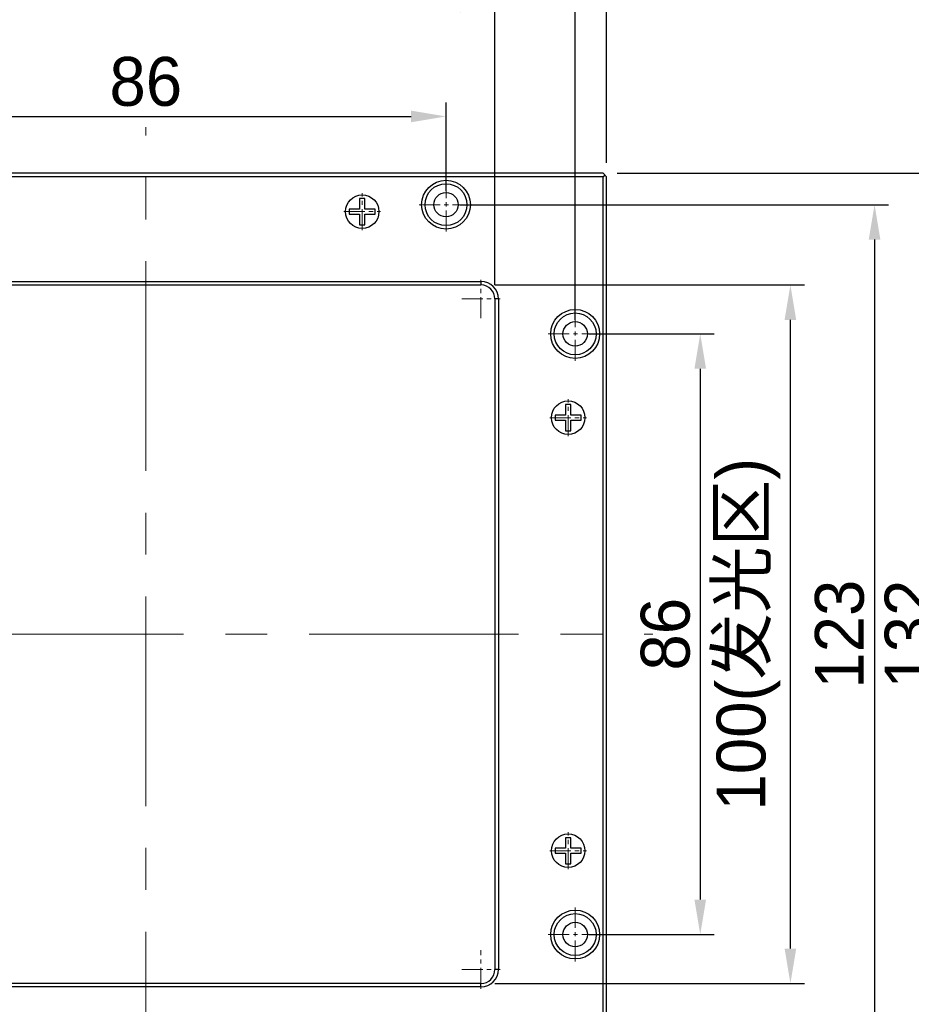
# Model space of a CAD drawing. Header units: inches. Extents: x 104 to 276, y -6115 to -5944.
# Tile 3 of 5: x 153 to 217, y -6073 to -6003. Entities that reach past the tile are written whole.
import ezdxf

# ---------------------------------------------------------------- set-up
doc = ezdxf.new("R2010")
doc.units = ezdxf.units.IN
doc.header["$LTSCALE"] = 3
doc.header["$MEASUREMENT"] = 0
doc.header["$PDSIZE"] = -5
doc.linetypes.add('CENTERX2', pattern=[4, 2.5, -0.5, 0.5, -0.5])
doc.layers.get('Defpoints').update_dxf_attribs({"lineweight": 18})
for name, color, linetype, lineweight in [('中心线', 1, 'CENTERX2', 20), ('标注', 3, 'Continuous', 25), ('粗实线', 7, 'Continuous', 30)]:
    doc.layers.add(name, color=color, linetype=linetype, lineweight=lineweight)
doc.styles.get("Standard").update_dxf_attribs({"font": '兰亭黑 GBK.TTF'})
doc.dimstyles.new('CST Standard', dxfattribs={"dimtxt": 3.5, "dimasz": 2.5, "dimexe": 1, "dimexo": 1, "dimgap": 0.6, "dimtad": 1, "dimtoh": 1, "dimdsep": 46, "dimtxsty": 'Standard', "dimcen": -2.5, "dimdle": 5, "dimadec": 1, "dimazin": 2, "dimtfac": 1, "dimtofl": 0, "dimtmove": 0, "dimatfit": 0, "dimfxl": 1, "dimtolj": 1, "dimarcsym": 0})

# ---------------------------------------------------------------- blocks, each defined once
blk = doc.blocks.new('*X0')
at = {"layer": 'Defpoints', "color": 0}
for p in [(183.467, -6009.723), (140.467, -6016.038), (183.467, -6016.038)]:
    blk.add_point(p, dxfattribs=at)
at = {"layer": '标注', "color": 0, "linetype": 'Continuous', "lineweight": -2, "ltscale": 3}
for p, q in [((140.467, -6015.038), (140.467, -6008.723)), ((183.467, -6015.038), (183.467, -6008.723))]:
    blk.add_line(p, q, dxfattribs=at)
at = {"layer": '标注', "color": 9, "linetype": 'Continuous', "lineweight": -2, "ltscale": 3}
blk.add_line((142.967, -6009.723), (180.967, -6009.723), dxfattribs=at)
at = {"layer": '标注', "color": 9}
for points in [[(142.967, -6009.307), (142.967, -6010.14), (140.467, -6009.723)], [(180.967, -6010.14), (180.967, -6009.307), (183.467, -6009.723)]]:
    blk.add_solid(points, dxfattribs=at)
at = {"layer": '标注', "color": 7, "ltscale": 3, "insert": (161.967, -6007.236), "char_height": 3.5, "attachment_point": 5}
blk.add_mtext('\\A1;86', dxfattribs=at)
blk = doc.blocks.new('*X1')
at = {"layer": 'Defpoints', "color": 0}
for p in [(192.717, -5996.397), (131.217, -6025.288), (192.717, -6025.288)]:
    blk.add_point(p, dxfattribs=at)
at = {"layer": '标注', "color": 0, "linetype": 'Continuous', "lineweight": -2, "ltscale": 3}
for p, q in [((131.217, -6024.288), (131.217, -5995.397)), ((192.717, -6024.288), (192.717, -5995.397))]:
    blk.add_line(p, q, dxfattribs=at)
at = {"layer": '标注', "color": 9, "linetype": 'Continuous', "lineweight": -2, "ltscale": 3}
blk.add_line((133.717, -5996.397), (190.217, -5996.397), dxfattribs=at)
at = {"layer": '标注', "color": 9}
for points in [[(133.717, -5995.98), (133.717, -5996.814), (131.217, -5996.397)], [(190.217, -5996.814), (190.217, -5995.98), (192.717, -5996.397)]]:
    blk.add_solid(points, dxfattribs=at)
at = {"layer": '标注', "color": 7, "ltscale": 3, "insert": (161.967, -5993.9), "char_height": 3.5, "attachment_point": 5}
blk.add_mtext('\\A1;123', dxfattribs=at)
blk = doc.blocks.new('*X2')
at = {"layer": 'Defpoints', "color": 0}
for p in [(194.967, -5990.859), (128.967, -6014.038), (194.967, -6014.038)]:
    blk.add_point(p, dxfattribs=at)
at = {"layer": '标注', "color": 0, "linetype": 'Continuous', "lineweight": -2, "ltscale": 3}
for p, q in [((128.967, -6013.038), (128.967, -5989.859)), ((194.967, -6013.038), (194.967, -5989.859))]:
    blk.add_line(p, q, dxfattribs=at)
at = {"layer": '标注', "color": 9, "linetype": 'Continuous', "lineweight": -2, "ltscale": 3}
blk.add_line((131.467, -5990.859), (192.467, -5990.859), dxfattribs=at)
at = {"layer": '标注', "color": 9}
for points in [[(131.467, -5990.442), (131.467, -5991.275), (128.967, -5990.859)], [(192.467, -5991.275), (192.467, -5990.442), (194.967, -5990.859)]]:
    blk.add_solid(points, dxfattribs=at)
at = {"layer": '标注', "color": 7, "ltscale": 3, "insert": (161.967, -5988.362), "char_height": 3.5, "attachment_point": 5}
blk.add_mtext('\\A1;132', dxfattribs=at)
blk = doc.blocks.new('*X3')
at = {"layer": 'Defpoints', "color": 0}
for p in [(192.717, -6025.288), (192.717, -6068.288), (201.675, -6068.288)]:
    blk.add_point(p, dxfattribs=at)
at = {"layer": '标注', "color": 0, "linetype": 'Continuous', "lineweight": -2, "ltscale": 3}
for p, q in [((193.717, -6025.288), (202.675, -6025.288)), ((193.717, -6068.288), (202.675, -6068.288))]:
    blk.add_line(p, q, dxfattribs=at)
at = {"layer": '标注', "color": 9, "linetype": 'Continuous', "lineweight": -2, "ltscale": 3}
blk.add_line((201.675, -6027.788), (201.675, -6065.788), dxfattribs=at)
at = {"layer": '标注', "color": 9}
for points in [[(202.092, -6027.788), (201.258, -6027.788), (201.675, -6025.288)], [(201.258, -6065.788), (202.092, -6065.788), (201.675, -6068.288)]]:
    blk.add_solid(points, dxfattribs=at)
at = {"layer": '标注', "color": 7, "ltscale": 3, "insert": (199.188, -6046.788), "char_height": 3.5, "attachment_point": 5, "rotation": 90}
blk.add_mtext('\\A1;86', dxfattribs=at)
blk = doc.blocks.new('*X4')
at = {"layer": 'Defpoints', "color": 0}
for p in [(186.967, -6001.852), (136.967, -6022.788), (186.967, -6022.788)]:
    blk.add_point(p, dxfattribs=at)
at = {"layer": '标注', "color": 0, "linetype": 'Continuous', "lineweight": -2, "ltscale": 3}
for p, q in [((136.967, -6021.788), (136.967, -6000.852)), ((186.967, -6021.788), (186.967, -6000.852))]:
    blk.add_line(p, q, dxfattribs=at)
at = {"layer": '标注', "color": 9, "linetype": 'Continuous', "lineweight": -2, "ltscale": 3}
blk.add_line((139.467, -6001.852), (184.467, -6001.852), dxfattribs=at)
at = {"layer": '标注', "color": 9}
for points in [[(139.467, -6001.436), (139.467, -6002.269), (136.967, -6001.852)], [(184.467, -6002.269), (184.467, -6001.436), (186.967, -6001.852)]]:
    blk.add_solid(points, dxfattribs=at)
at = {"layer": '标注', "color": 7, "ltscale": 3, "insert": (161.967, -5998.843), "char_height": 3.5, "attachment_point": 5}
blk.add_mtext('\\A1;100(发光区)', dxfattribs=at)
blk = doc.blocks.new('*X5')
at = {"layer": 'Defpoints', "color": 0}
for p in [(185.967, -6021.788), (208.131, -6021.788), (185.967, -6071.788)]:
    blk.add_point(p, dxfattribs=at)
at = {"layer": '标注', "color": 0, "linetype": 'Continuous', "lineweight": -2, "ltscale": 3}
for p, q in [((186.967, -6021.788), (209.131, -6021.788)), ((186.967, -6071.788), (209.131, -6071.788))]:
    blk.add_line(p, q, dxfattribs=at)
at = {"layer": '标注', "color": 9, "linetype": 'Continuous', "lineweight": -2, "ltscale": 3}
blk.add_line((208.131, -6069.288), (208.131, -6024.288), dxfattribs=at)
at = {"layer": '标注', "color": 9}
for points in [[(208.548, -6024.288), (207.714, -6024.288), (208.131, -6021.788)], [(207.714, -6069.288), (208.548, -6069.288), (208.131, -6071.788)]]:
    blk.add_solid(points, dxfattribs=at)
at = {"layer": '标注', "color": 7, "ltscale": 3, "insert": (205.121, -6046.788), "char_height": 3.5, "attachment_point": 5, "rotation": 90}
blk.add_mtext('\\A1;100(发光区)', dxfattribs=at)
blk = doc.blocks.new('*X6')
at = {"layer": 'Defpoints', "color": 0}
for p in [(183.467, -6016.038), (183.467, -6077.538), (214.157, -6077.538)]:
    blk.add_point(p, dxfattribs=at)
at = {"layer": '标注', "color": 0, "linetype": 'Continuous', "lineweight": -2, "ltscale": 3}
for p, q in [((184.467, -6016.038), (215.157, -6016.038)), ((184.467, -6077.538), (215.157, -6077.538))]:
    blk.add_line(p, q, dxfattribs=at)
at = {"layer": '标注', "color": 9, "linetype": 'Continuous', "lineweight": -2, "ltscale": 3}
blk.add_line((214.157, -6018.538), (214.157, -6075.038), dxfattribs=at)
at = {"layer": '标注', "color": 9}
for points in [[(214.574, -6018.538), (213.741, -6018.538), (214.157, -6016.038)], [(213.741, -6075.038), (214.574, -6075.038), (214.157, -6077.538)]]:
    blk.add_solid(points, dxfattribs=at)
at = {"layer": '标注', "color": 7, "ltscale": 3, "insert": (211.661, -6046.788), "char_height": 3.5, "attachment_point": 5, "rotation": 90}
blk.add_mtext('\\A1;123', dxfattribs=at)
blk = doc.blocks.new('*X7')
at = {"layer": 'Defpoints', "color": 0}
for p in [(194.717, -6013.788), (194.717, -6079.788), (219.154, -6079.788)]:
    blk.add_point(p, dxfattribs=at)
at = {"layer": '标注', "color": 0, "linetype": 'Continuous', "lineweight": -2, "ltscale": 3}
for p, q in [((195.717, -6013.788), (220.154, -6013.788)), ((195.717, -6079.788), (220.154, -6079.788))]:
    blk.add_line(p, q, dxfattribs=at)
at = {"layer": '标注', "color": 9, "linetype": 'Continuous', "lineweight": -2, "ltscale": 3}
blk.add_line((219.154, -6016.288), (219.154, -6077.288), dxfattribs=at)
at = {"layer": '标注', "color": 9}
for points in [[(219.571, -6016.288), (218.738, -6016.288), (219.154, -6013.788)], [(218.738, -6077.288), (219.571, -6077.288), (219.154, -6079.788)]]:
    blk.add_solid(points, dxfattribs=at)
at = {"layer": '标注', "color": 7, "ltscale": 3, "insert": (216.658, -6046.788), "char_height": 3.5, "attachment_point": 5, "rotation": 90}
blk.add_mtext('\\A1;132', dxfattribs=at)

msp = doc.modelspace()

# ---------------------------------------------------------------- linework, layer by layer
at = {"layer": '中心线', "color": 0, "ltscale": 2}
for p, q in [((161.9674, -6083.0884), (161.9674, -6010.4884)), ((125.6674, -6046.7884), (198.2674, -6046.7884))]:
    msp.add_line(p, q, dxfattribs=at)
at = {"layer": '中心线', "color": 0, "ltscale": 0.2}
for p, q in [((183.4674, -6017.9634), (183.4674, -6014.1134)), ((177.4674, -6017.8584), (177.4674, -6015.2184)), ((176.1474, -6016.5384), (178.7874, -6016.5384)), ((181.5424, -6016.0384), (185.3924, -6016.0384)), ((185.9674, -6024.1634), (185.9674, -6021.4134)), ((184.5924, -6022.7884), (187.3424, -6022.7884)), ((192.7174, -6027.2134), (192.7174, -6023.3634)), ((190.7924, -6025.2884), (194.6424, -6025.2884)), ((192.2174, -6032.6084), (192.2174, -6029.9684)), ((190.8974, -6031.2884), (193.5374, -6031.2884)), ((192.2174, -6063.6084), (192.2174, -6060.9684)), ((190.8974, -6062.2884), (193.5374, -6062.2884)), ((192.7174, -6070.2134), (192.7174, -6066.3634)), ((190.7924, -6068.2884), (194.6424, -6068.2884)), ((185.9674, -6072.1634), (185.9674, -6069.4134)), ((184.5924, -6070.7884), (187.3424, -6070.7884))]:
    msp.add_line(p, q, dxfattribs=at)
at = {"layer": '粗实线', "color": 0}
for p, q in [((194.7174, -6013.7884), (129.2174, -6013.7884)), ((194.7174, -6013.7884), (194.9674, -6014.0384)), ((194.7174, -6014.0384), (129.2174, -6014.0384)), ((194.8424, -6013.9134), (194.7174, -6014.0384)), ((194.7174, -6079.5384), (194.7174, -6014.0384)), ((194.9674, -6079.5384), (194.9674, -6014.0384)), ((177.2818, -6015.6029), (177.2818, -6016.3529)), ((177.6529, -6015.6029), (177.2818, -6015.6029)), ((177.6529, -6016.3529), (177.6529, -6015.6029)), ((176.5318, -6016.3529), (176.5318, -6016.724)), ((177.2818, -6016.3529), (176.5318, -6016.3529)), ((178.4029, -6016.3529), (177.6529, -6016.3529)), ((178.4029, -6016.724), (178.4029, -6016.3529)), ((176.5318, -6016.724), (177.2818, -6016.724)), ((177.2818, -6016.724), (177.2818, -6017.474)), ((177.6529, -6017.474), (177.6529, -6016.724)), ((177.6529, -6016.724), (178.4029, -6016.724)), ((177.2818, -6017.474), (177.6529, -6017.474)), ((137.9674, -6021.5384), (185.9674, -6021.5384)), ((185.9674, -6021.5384), (185.9674, -6021.7884)), ((137.9674, -6021.7884), (185.9674, -6021.7884)), ((186.9674, -6022.7884), (186.9674, -6070.7884)), ((187.2174, -6022.7884), (186.9674, -6022.7884)), ((187.2174, -6022.7884), (187.2174, -6070.7884)), ((192.4029, -6030.3529), (192.0318, -6030.3529)), ((192.0318, -6030.3529), (192.0318, -6031.1029)), ((192.4029, -6031.1029), (192.4029, -6030.3529)), ((192.0318, -6031.1029), (191.2818, -6031.1029)), ((191.2818, -6031.1029), (191.2818, -6031.474)), ((191.2818, -6031.474), (192.0318, -6031.474)), ((192.0318, -6031.474), (192.0318, -6032.224)), ((193.1529, -6031.1029), (192.4029, -6031.1029)), ((192.4029, -6031.474), (193.1529, -6031.474)), ((192.4029, -6032.224), (192.4029, -6031.474)), ((193.1529, -6031.474), (193.1529, -6031.1029)), ((192.0318, -6032.224), (192.4029, -6032.224)), ((192.4029, -6061.3529), (192.0318, -6061.3529)), ((192.0318, -6061.3529), (192.0318, -6062.1029)), ((192.4029, -6062.1029), (192.4029, -6061.3529)), ((192.0318, -6062.1029), (191.2818, -6062.1029)), ((191.2818, -6062.1029), (191.2818, -6062.474)), ((191.2818, -6062.474), (192.0318, -6062.474)), ((192.0318, -6062.474), (192.0318, -6063.224)), ((193.1529, -6062.1029), (192.4029, -6062.1029)), ((192.4029, -6062.474), (193.1529, -6062.474)), ((192.4029, -6063.224), (192.4029, -6062.474)), ((193.1529, -6062.474), (193.1529, -6062.1029)), ((192.0318, -6063.224), (192.4029, -6063.224)), ((187.2174, -6070.7884), (186.9674, -6070.7884)), ((185.9674, -6071.7884), (137.9674, -6071.7884)), ((185.9674, -6072.0384), (137.9674, -6072.0384)), ((185.9674, -6072.0384), (185.9674, -6071.7884))]:
    msp.add_line(p, q, dxfattribs=at)
for centre, radius in [((183.4674, -6016.0384), 1.75), ((183.4674, -6016.0384), 1.5), ((183.4674, -6016.0384), 0.875), ((177.4674, -6016.5384), 1.2), ((177.4674, -6016.5384), 1.2), ((192.7174, -6025.2884), 1.75), ((192.7174, -6025.2884), 1.5), ((192.7174, -6025.2884), 0.875), ((192.2174, -6031.2884), 1.2), ((192.2174, -6031.2884), 1.2), ((192.2174, -6062.2884), 1.2), ((192.2174, -6062.2884), 1.2), ((192.7174, -6068.2884), 1.75), ((192.7174, -6068.2884), 1.5), ((192.7174, -6068.2884), 0.875)]:
    msp.add_circle(centre, radius, dxfattribs=at)
for centre, radius, start, end in [((177.4674, -6016.5384), 0.95, 100.000662, 101.264122), ((177.4674, -6016.5384), 0.95, 78.735878, 79.999338), ((177.4674, -6016.5384), 0.95, 168.735878, 169.999338), ((177.4674, -6016.5384), 0.95, 10.000662, 11.264122), ((177.4674, -6016.5384), 0.95, 190.000662, 191.264122), ((177.4674, -6016.5384), 0.95, 348.735878, 349.999338), ((177.4674, -6016.5384), 0.95, 258.735878, 259.999338), ((177.4674, -6016.5384), 0.95, 280.000662, 281.264122), ((185.9674, -6022.7884), 1.25, 360, 90), ((185.9674, -6022.7884), 1, 360, 90), ((192.2174, -6031.2884), 0.95, 100.000662, 101.264122), ((192.2174, -6031.2884), 0.95, 78.735878, 79.999338), ((192.2174, -6031.2884), 0.95, 168.735878, 169.999338), ((192.2174, -6031.2884), 0.95, 190.000662, 191.264122), ((192.2174, -6031.2884), 0.95, 10.000662, 11.264122), ((192.2174, -6031.2884), 0.95, 348.735878, 349.999338), ((192.2174, -6031.2884), 0.95, 258.735878, 259.999338), ((192.2174, -6031.2884), 0.95, 280.000662, 281.264122), ((192.2174, -6062.2884), 0.95, 100.000662, 101.264122), ((192.2174, -6062.2884), 0.95, 78.735878, 79.999338), ((192.2174, -6062.2884), 0.95, 168.735878, 169.999338), ((192.2174, -6062.2884), 0.95, 190.000662, 191.264122), ((192.2174, -6062.2884), 0.95, 10.000662, 11.264122), ((192.2174, -6062.2884), 0.95, 348.735878, 349.999338), ((192.2174, -6062.2884), 0.95, 258.735878, 259.999338), ((192.2174, -6062.2884), 0.95, 280.000662, 281.264122), ((185.9674, -6070.7884), 1.25, 270, 0), ((185.9674, -6070.7884), 1, 270, 0)]:
    msp.add_arc(centre, radius, start, end, dxfattribs=at)

# ---------------------------------------------------------------- dimensions: what is measured, and where the dimension line sits
at = {"layer": '标注', "color": 0, "ltscale": 3}
for base, p1, p2, picture, middle in [((194.9674, -5990.8588), (128.9674, -6014.0384), (194.9674, -6014.0384), '*X2', (161.9674, -5990.8588)), ((192.7174, -5996.3969), (131.2174, -6025.2884), (192.7174, -6025.2884), '*X1', (161.9674, -5996.3969))]:
    dim = msp.add_linear_dim(base=base, p1=p1, p2=p2, dimstyle='CST Standard', override={"dimlfac": 2, "dimsah": 1, "dimclrd": 9, "dimclrt": 7, "dimtzin": 0}, dxfattribs=at)
    dim.commit()
    dim.dimension.update_dxf_attribs({"geometry": picture, "text_midpoint": middle, "dimtype": 160})
dim = msp.add_linear_dim(base=(186.9674, -6001.8522), p1=(136.9674, -6022.7884), p2=(186.9674, -6022.7884), text='<>(发光区)', dimstyle='CST Standard', override={"dimlfac": 2, "dimsah": 1, "dimclrd": 9, "dimclrt": 7, "dimtzin": 0}, dxfattribs=at)
dim.commit()
dim.dimension.update_dxf_attribs({"geometry": '*X4', "text_midpoint": (161.9674, -6001.8522), "dimtype": 160})
dim = msp.add_linear_dim(base=(183.4674, -6009.7232), p1=(140.4674, -6016.0384), p2=(183.4674, -6016.0384), dimstyle='CST Standard', override={"dimlfac": 2, "dimsah": 1, "dimclrd": 9, "dimclrt": 7, "dimtzin": 0}, dxfattribs=at)
dim.commit()
dim.dimension.update_dxf_attribs({"geometry": '*X0', "text_midpoint": (161.9674, -6007.2358)})
for base, p1, p2, picture, middle in [((219.1543, -6079.7884), (194.7174, -6013.7884), (194.7174, -6079.7884), '*X7', (219.1543, -6046.7884)), ((214.1574, -6077.5384), (183.4674, -6016.0384), (183.4674, -6077.5384), '*X6', (214.1574, -6046.7884)), ((201.6751, -6068.2884), (192.7174, -6025.2884), (192.7174, -6068.2884), '*X3', (201.6751, -6046.7884))]:
    dim = msp.add_linear_dim(base=base, p1=p1, p2=p2, angle=270, dimstyle='CST Standard', override={"dimlfac": 2, "dimsah": 1, "dimclrd": 9, "dimclrt": 7, "dimtzin": 0}, dxfattribs=at)
    dim.commit()
    dim.dimension.update_dxf_attribs({"geometry": picture, "text_midpoint": middle, "dimtype": 160})
dim = msp.add_linear_dim(base=(208.1309, -6021.7884), p1=(185.9674, -6071.7884), p2=(185.9674, -6021.7884), angle=90, text='<>(发光区)', dimstyle='CST Standard', override={"dimlfac": 2, "dimsah": 1, "dimclrd": 9, "dimclrt": 7, "dimtzin": 0}, dxfattribs=at)
dim.commit()
dim.dimension.update_dxf_attribs({"geometry": '*X5', "text_midpoint": (208.1309, -6046.7884), "dimtype": 160})

doc.saveas('drawing.dxf')
